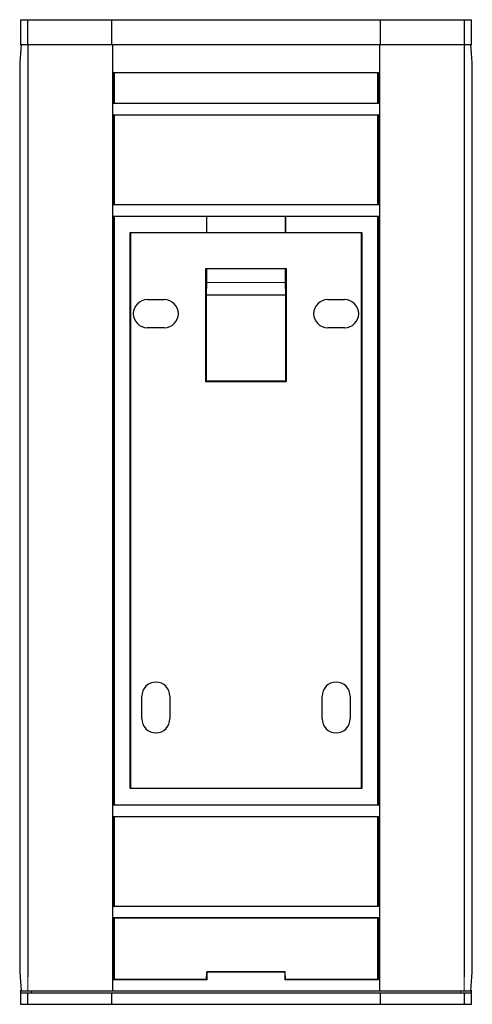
# Paper-space layout '_Rückseite' of a CAD drawing. Header units: millimetres. Extents: x -40 to 40, y -88 to 87.
import ezdxf

# ---------------------------------------------------------------- set-up
doc = ezdxf.new("R2010")
doc.units = ezdxf.units.MM

psp = doc.layouts.new('_Rückseite')

# ---------------------------------------------------------------- linework, layer by layer
at = {"color": 7, "linetype": 'Continuous', "lineweight": 25}
for p, q in [((-40, 87.25), (40, 87.25)), ((-40, 87.25), (-40, 82.85)), ((-38.8, 87.25), (-38.8, 82.85)), ((-23.81, 82.85), (-23.81, 87.25)), ((23.81, 87.25), (23.81, 82.85)), ((38.8, 82.85), (38.8, 87.25)), ((40, 82.85), (40, 87.25)), ((-40, 82.85), (40, 82.85)), ((-38.71, 82.85), (-38.71, -82.85)), ((-23.71, 82.85), (-23.71, -85.35)), ((23.71, 82.85), (23.71, -85.35)), ((38.71, 82.85), (38.71, -82.85)), ((-23.5, 77.85), (23.5, 77.85)), ((-23.5, 72.35), (-23.5, 77.85)), ((-23.43, 77.78), (-23.5, 77.85)), ((23.43, 77.78), (-23.43, 77.78)), ((-23.43, 77.78), (-23.43, 72.42)), ((23.5, 77.85), (23.43, 77.78)), ((23.43, 72.42), (23.43, 77.78)), ((23.5, 77.85), (23.5, 72.35)), ((-40.14, 76.35), (-40.14, -78.75)), ((40.14, -78.75), (40.14, 76.35)), ((-23.43, 72.42), (-23.5, 72.35)), ((23.5, 72.35), (-23.5, 72.35)), ((-23.43, 72.42), (23.43, 72.42)), ((23.43, 72.42), (23.5, 72.35)), ((-23.5, 70.35), (23.5, 70.35)), ((-23.5, 54.35), (-23.5, 70.35)), ((-23.43, 70.28), (-23.5, 70.35)), ((-23.43, 70.28), (-23.43, 54.42)), ((23.43, 70.28), (-23.43, 70.28)), ((23.5, 70.35), (23.43, 70.28)), ((23.43, 54.42), (23.43, 70.28)), ((23.5, 70.35), (23.5, 54.35)), ((-23.43, 54.42), (-23.5, 54.35)), ((23.5, 54.35), (-23.5, 54.35)), ((-23.43, 54.42), (23.43, 54.42)), ((23.43, 54.42), (23.5, 54.35)), ((-23.5, 52.35), (23.5, 52.35)), ((-23.5, -52.35), (-23.5, 52.35)), ((-23.43, 52.28), (-23.5, 52.35)), ((-23.43, 52.28), (-23.43, -52.28)), ((-7, 52.28), (-23.43, 52.28)), ((23.43, 52.28), (7, 52.28)), ((7, 52.28), (7, 49.42)), ((23.5, 52.35), (23.43, 52.28)), ((23.43, -52.28), (23.43, 52.28)), ((23.5, 52.35), (23.5, -52.35)), ((-20.5, 49.35), (-20.57, 49.42)), ((-20.57, -49.42), (-20.57, 49.42)), ((-20.57, 49.42), (-7, 49.42)), ((-20.5, 49.35), (-20.5, -49.35)), ((20.5, 49.35), (-20.5, 49.35)), ((7, 49.42), (20.57, 49.42)), ((20.57, 49.42), (20.5, 49.35)), ((20.5, -49.35), (20.5, 49.35)), ((20.57, 49.42), (20.57, -49.42)), ((-7.14, 43), (7.14, 43)), ((-7.14, 22.86), (-7.14, 43)), ((-7.14, 43), (-7.13, 42.96)), ((-7.1, 22.9), (-7.1, 42.96)), ((-7, 23), (-7, 42.96)), ((7, 42.96), (7, 23)), ((7.1, 42.96), (7.1, 22.9)), ((7.13, 42.96), (7.14, 43)), ((7.14, 43), (7.14, 22.86)), ((-7, 38.26), (-6.98, 40.52)), ((6.98, 40.52), (7, 38.26)), ((-17.5, 37.5), (-14.5, 37.5)), ((7, 38.26), (-7, 38.26)), ((14.5, 37.5), (17.5, 37.5)), ((-14.5, 32.5), (-17.5, 32.5)), ((17.5, 32.5), (14.5, 32.5)), ((-7.14, 22.86), (-7.1, 22.9)), ((7.14, 22.86), (-7.14, 22.86)), ((7.1, 22.9), (-7.1, 22.9)), ((7, 23), (-7, 23)), ((7.14, 22.86), (7.1, 22.9)), ((-18.5, -37), (-18.5, -33)), ((-13.5, -33), (-13.5, -37)), ((13.5, -37), (13.5, -33)), ((18.5, -33), (18.5, -37)), ((-20.5, -49.35), (-20.57, -49.42)), ((20.57, -49.42), (-20.57, -49.42)), ((-20.5, -49.35), (20.5, -49.35)), ((20.5, -49.35), (20.57, -49.42)), ((-23.43, -52.28), (-23.5, -52.35)), ((23.5, -52.35), (-23.5, -52.35)), ((-23.43, -52.28), (23.43, -52.28)), ((23.43, -52.28), (23.5, -52.35)), ((-23.5, -54.35), (23.5, -54.35)), ((-23.5, -70.35), (-23.5, -54.35)), ((-23.43, -54.42), (-23.5, -54.35)), ((-23.43, -54.42), (-23.43, -70.28)), ((23.43, -54.42), (-23.43, -54.42)), ((23.43, -54.42), (23.5, -54.35)), ((23.43, -70.28), (23.43, -54.42)), ((23.5, -54.35), (23.5, -70.35)), ((-23.5, -70.35), (-23.43, -70.28)), ((23.5, -70.35), (-23.5, -70.35)), ((-23.43, -70.28), (23.43, -70.28)), ((23.43, -70.28), (23.5, -70.35)), ((-23.5, -72.35), (23.5, -72.35)), ((-23.5, -83.42), (-23.5, -72.35)), ((-23.43, -72.42), (-23.5, -72.35)), ((-23.43, -72.42), (-23.43, -83.35)), ((23.43, -72.42), (-23.43, -72.42)), ((23.43, -72.42), (23.5, -72.35)), ((23.43, -83.35), (23.43, -72.42)), ((23.5, -72.35), (23.5, -83.42)), ((-6.99, -83.35), (-6.97, -81.95)), ((-6.97, -81.95), (-6.9, -82.02)), ((6.97, -81.95), (-6.97, -81.95)), ((-6.92, -83.42), (-6.9, -82.02)), ((6.9, -82.02), (-6.9, -82.02)), ((6.9, -82.02), (6.97, -81.95)), ((6.9, -82.02), (6.92, -83.42)), ((6.99, -83.35), (6.97, -81.95)), ((-23.43, -83.35), (-23.5, -83.42)), ((-6.92, -83.42), (-23.5, -83.42)), ((-6.99, -83.35), (-23.43, -83.35)), ((-6.92, -83.42), (-6.99, -83.35)), ((6.99, -83.35), (6.92, -83.42)), ((23.5, -83.42), (6.92, -83.42)), ((23.43, -83.35), (6.99, -83.35)), ((23.5, -83.42), (23.43, -83.35)), ((40, -85.75), (-40, -85.75)), ((-40, -85.75), (-40, -87.75)), ((-39.91, -85.35), (-38.7, -85.35)), ((-38.8, -85.75), (-38.8, -87.75)), ((-38.7, -85.35), (38.7, -85.35)), ((-23.81, -87.75), (-23.81, -85.75)), ((23.81, -85.75), (23.81, -87.75)), ((38.7, -85.35), (39.91, -85.35)), ((38.8, -87.75), (38.8, -85.75)), ((40, -87.75), (40, -85.75)), ((-40, -87.75), (40, -87.75))]:
    psp.add_line(p, q, dxfattribs=at)
at = {"color": 144, "linetype": 'Continuous', "lineweight": 18}
for p, q in [((-7, 49.42), (-7, 52.28)), ((7, 52.25), (-7, 52.25)), ((-6.97, 49.45), (-6.97, 51.1)), ((6.97, 51.1), (6.97, 49.45)), ((7, 49.45), (-7, 49.45)), ((-7.13, 42.96), (7.13, 42.96)), ((-6.97, 40.52), (-6.97, 42.96)), ((6.97, 42.96), (6.97, 40.52)), ((-6.98, 40.52), (6.98, 40.52)), ((-38.72, -82.85), (-38.7, -82.85)), ((-38.72, -82.85), (-38.72, -85.35)), ((-38.7, -82.85), (-38.7, -85.35)), ((38.7, -85.35), (38.7, -82.85)), ((38.7, -82.85), (38.72, -82.85)), ((38.7, -83.48), (38.72, -83.48)), ((38.72, -82.85), (38.72, -85.35))]:
    psp.add_line(p, q, dxfattribs=at)
at = {"color": 7, "linetype": 'Continuous', "lineweight": 25, "flags": 128}
psp.add_lwpolyline([(-40, 82.85), (-39.98, 82.77), (-39.97, 82.63)], dxfattribs=at)
at = {"color": 144, "linetype": 'Continuous', "lineweight": 18, "flags": 128}
for points in [[(39.97, 82.61), (39.98, 82.77), (40, 82.85)], [(-6.97, 52.26), (-6.97, 51.97), (-6.97, 51.1)], [(6.97, 52.25), (6.97, 51.97), (6.97, 51.1)]]:
    psp.add_lwpolyline(points, dxfattribs=at)
at = {"color": 7, "linetype": 'Continuous', "lineweight": 25}
for centre, radius, start, end in [((6.57, 77.97), 46.73, 174.0097, 181.9903), ((-6.57, 77.97), 46.73, 358.0097, 5.9903), ((-17.5, 35), 2.5, 90, 270), ((-14.5, 35), 2.5, 270, 90), ((14.5, 35), 2.5, 90, 270), ((17.5, 35), 2.5, 270, 90), ((-16, -33), 2.5, 0, 180), ((16, -33), 2.5, 0, 180), ((-16, -37), 2.5, 180, 0), ((16, -37), 2.5, 180, 0), ((7.31, -80.4), 47.48, 178.0109, 185.9867), ((-7.31, -80.4), 47.48, 354.0133, 1.9891), ((-42.89, -85.24), 2.94, 349.9378, 0.2803), ((42.89, -85.24), 2.94, 179.7197, 190.0622)]:
    psp.add_arc(centre, radius, start, end, dxfattribs=at)
at = {"color": 144, "linetype": 'Continuous', "lineweight": 18}
for centre, radius, start, end in [((-40.26, -85.34), 2.2, 349.3102, 358.8573), ((40.29, -85.34), 2.23, 181.0781, 190.6594)]:
    psp.add_arc(centre, radius, start, end, dxfattribs=at)

doc.saveas('drawing.dxf')
